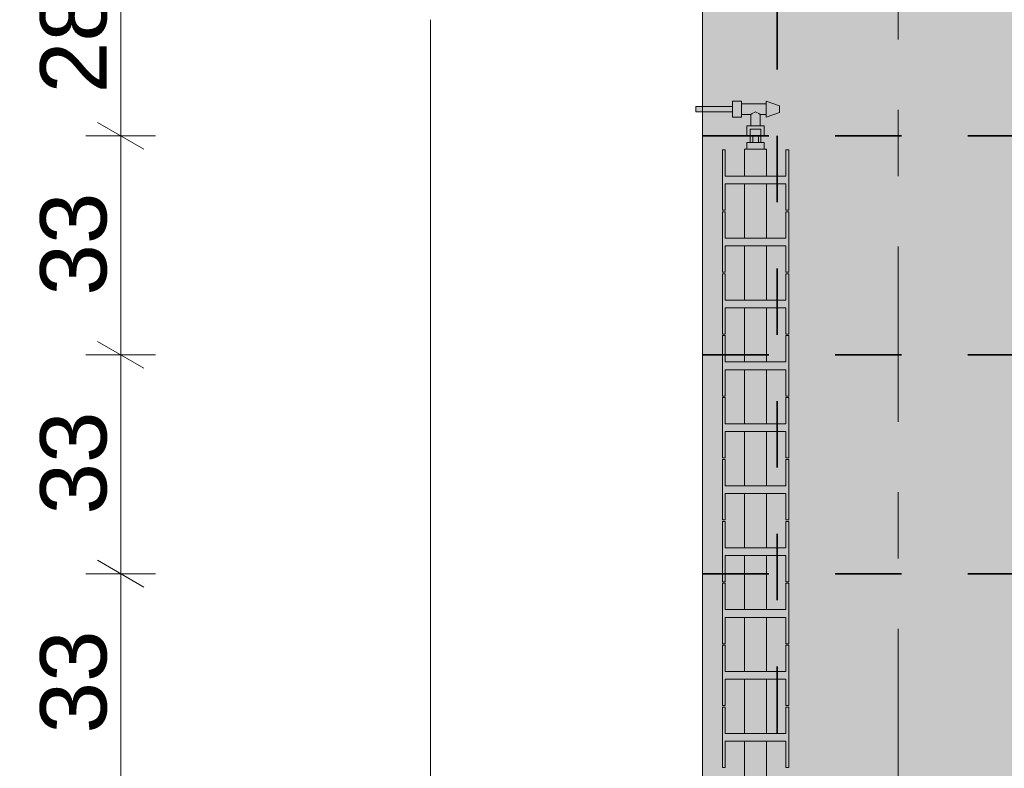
# Model space of a CAD drawing. Header units: metres. Extents: x -3.6 to 65.4, y -11 to 16.8.
# Tile 39 of 178: x -0.8 to 0.7, y 6.8 to 7.9. Entities that reach past the tile are written whole.
import ezdxf

# ---------------------------------------------------------------- set-up
doc = ezdxf.new("R2010")
doc.units = ezdxf.units.M
doc.header["$MEASUREMENT"] = 0
doc.linetypes.add('Achse', pattern=[0.2, 0.1, -0.05, 0, -0.05])
doc.linetypes.add('Strichlinie doppelt', pattern=[0.546806, 0.264583, -0.105833, 0.070556, -0.105833])
for name, color, linetype in [('154 - Bemaßung_ Beschriftung.Ausbau - Deckenspiegel', 7, 'Continuous'), ('451 - Universal.Achsen Raster', 7, 'Continuous'), ('604 - Struktur.Wand Aussen', 7, 'Continuous'), ('801 - HKLSE.Heizung_ Klima_ Lüftung', 7, 'Continuous'), ('Neubau_651 - Abdeckung.Decke abgehängt_ bekleidet', 7, 'Continuous')]:
    doc.layers.add(name, color=color, linetype=linetype)
doc.styles.add('ERSTELLTER_STIL_2', font='txt')
doc.dimstyles.new('ERSTELLTER_STIL__2', dxfattribs={"dimtxt": 0.1, "dimasz": 0.0532, "dimexe": 0.18, "dimexo": 0.0625, "dimgap": 0, "dimtad": 1, "dimtih": 1, "dimtoh": 1, "dimzin": 0, "dimdsep": 46, "dimtxsty": 'ERSTELLTER_STIL_2', "dimblk": 'ARROWHEAD_2', "dimblk1": 'ARROWHEAD_2', "dimblk2": 'ARROWHEAD_2', "dimcen": 0.09, "dimse1": 1, "dimse2": 1, "dimclrd": 7, "dimclre": 7, "dimclrt": 7, "dimazin": 0, "dimtfac": 1, "dimtdec": 4, "dimtmove": 2, "dimatfit": 3, "dimfxl": 1, "dimtolj": 1, "dimtzin": 0, "dimarcsym": 0})
doc.dimstyles.new('ERSTELLTER_STIL__3', dxfattribs={"dimtxt": 0.1, "dimasz": 0.0532, "dimexe": 0.18, "dimexo": 0.0625, "dimgap": 0, "dimtad": 1, "dimzin": 0, "dimdsep": 46, "dimtxsty": 'ERSTELLTER_STIL_2', "dimblk": 'ARROWHEAD_2', "dimblk1": 'ARROWHEAD_2', "dimblk2": 'ARROWHEAD_2', "dimcen": 0.09, "dimse1": 1, "dimse2": 1, "dimclrd": 7, "dimclre": 7, "dimclrt": 7, "dimazin": 0, "dimtfac": 1, "dimtdec": 4, "dimtmove": 0, "dimatfit": 3, "dimfxl": 1, "dimtolj": 1, "dimtzin": 0, "dimarcsym": 0})

# ---------------------------------------------------------------- blocks, each defined once
blk = doc.blocks.new('*D189')
at = {"layer": '154 - Bemaßung_ Beschriftung.Ausbau - Deckenspiegel', "color": 7, "linetype": 'Continuous', "lineweight": 5}
for p, q in [((0.235, 6.5063), (0.235, 6.6113)), ((0.3475, 6.5063), (0.3475, 6.6113)), ((0.2552, 6.5938), (0.2148, 6.5238)), ((0.3677, 6.5938), (0.3273, 6.5238)), ((0.2008, 6.5588), (0.235, 6.5588)), ((0.235, 6.5588), (0.3475, 6.5588))]:
    blk.add_line(p, q, dxfattribs=at)
at = {"layer": '154 - Bemaßung_ Beschriftung.Ausbau - Deckenspiegel', "color": 7, "lineweight": 5, "insert": (0.2135, 6.5777), "char_height": 0.1, "attachment_point": 7, "style": 'ERSTELLTER_STIL_2'}
blk.add_mtext('\\A1;{\\pql;\\fArial|b0|i0|c0|p38;11\\fArial|b0|i0|c0|p38;\\A1{\\H.66x;\\S25^  ;}}', dxfattribs=at)
blk = doc.blocks.new('ARROWHEAD_2')
at = {"color": 0, "linetype": 'Continuous', "lineweight": 0}
for p, q in [((-0.378, -0.655), (0.378, 0.655)), ((0, 0), (-1, 0))]:
    blk.add_line(p, q, dxfattribs=at)
blk = doc.blocks.new('*D196')
at = {"layer": '154 - Bemaßung_ Beschriftung.Ausbau - Deckenspiegel', "color": 7, "linetype": 'Continuous', "lineweight": 5}
for p, q in [((-0.6771, 7.0702), (-0.6071, 7.0298)), ((-0.5896, 7.05), (-0.6946, 7.05)), ((-0.6421, 6.72), (-0.6421, 7.05)), ((-0.6771, 6.7402), (-0.6071, 6.6998)), ((-0.5896, 6.72), (-0.6946, 6.72))]:
    blk.add_line(p, q, dxfattribs=at)
at = {"layer": '154 - Bemaßung_ Beschriftung.Ausbau - Deckenspiegel', "color": 7, "lineweight": 5, "insert": (-0.6621, 6.8091), "char_height": 0.1, "attachment_point": 7, "rotation": 90, "style": 'ERSTELLTER_STIL_2'}
blk.add_mtext('\\A1;{\\pql;\\fArial|b0|i0|c0|p38;33}', dxfattribs=at)
blk = doc.blocks.new('*D197')
at = {"layer": '154 - Bemaßung_ Beschriftung.Ausbau - Deckenspiegel', "color": 7, "linetype": 'Continuous', "lineweight": 5}
for p, q in [((-0.6771, 7.4002), (-0.6071, 7.3598)), ((-0.5896, 7.38), (-0.6946, 7.38)), ((-0.6421, 7.05), (-0.6421, 7.38)), ((-0.6771, 7.0702), (-0.6071, 7.0298)), ((-0.5896, 7.05), (-0.6946, 7.05))]:
    blk.add_line(p, q, dxfattribs=at)
at = {"layer": '154 - Bemaßung_ Beschriftung.Ausbau - Deckenspiegel', "color": 7, "lineweight": 5, "insert": (-0.6621, 7.1391), "char_height": 0.1, "attachment_point": 7, "rotation": 90, "style": 'ERSTELLTER_STIL_2'}
blk.add_mtext('\\A1;{\\pql;\\fArial|b0|i0|c0|p38;33}', dxfattribs=at)
blk = doc.blocks.new('*D198')
at = {"layer": '154 - Bemaßung_ Beschriftung.Ausbau - Deckenspiegel', "color": 7, "linetype": 'Continuous', "lineweight": 5}
for p, q in [((-0.6771, 7.7302), (-0.6071, 7.6898)), ((-0.5896, 7.71), (-0.6946, 7.71)), ((-0.6421, 7.38), (-0.6421, 7.71)), ((-0.6771, 7.4002), (-0.6071, 7.3598)), ((-0.5896, 7.38), (-0.6946, 7.38))]:
    blk.add_line(p, q, dxfattribs=at)
at = {"layer": '154 - Bemaßung_ Beschriftung.Ausbau - Deckenspiegel', "color": 7, "lineweight": 5, "insert": (-0.6621, 7.4691), "char_height": 0.1, "attachment_point": 7, "rotation": 90, "style": 'ERSTELLTER_STIL_2'}
blk.add_mtext('\\A1;{\\pql;\\fArial|b0|i0|c0|p38;33}', dxfattribs=at)
blk = doc.blocks.new('*D199')
at = {"layer": '154 - Bemaßung_ Beschriftung.Ausbau - Deckenspiegel', "color": 7, "linetype": 'Continuous', "lineweight": 5}
for p, q in [((-0.6771, 8.0102), (-0.6071, 7.9698)), ((-0.5896, 7.99), (-0.6946, 7.99)), ((-0.6421, 7.71), (-0.6421, 7.99)), ((-0.6771, 7.7302), (-0.6071, 7.6898)), ((-0.5896, 7.71), (-0.6946, 7.71))]:
    blk.add_line(p, q, dxfattribs=at)
at = {"layer": '154 - Bemaßung_ Beschriftung.Ausbau - Deckenspiegel', "color": 7, "lineweight": 5, "insert": (-0.6621, 7.7741), "char_height": 0.1, "attachment_point": 7, "rotation": 90, "style": 'ERSTELLTER_STIL_2'}
blk.add_mtext('\\A1;{\\pql;\\fArial|b0|i0|c0|p38;28}', dxfattribs=at)

msp = doc.modelspace()

# ---------------------------------------------------------------- hatches: boundary and pattern name
at = {"layer": '801 - HKLSE.Heizung_ Klima_ Lüftung', "linetype": 'Continuous', "lineweight": 0, "true_color": 0x3a3a3a}
for points in [[(0.328, 7.69), (0.328, 7.7), (0.323, 7.7), (0.323, 7.71), (0.328, 7.71), (0.328, 7.725), (0.322, 7.725), (0.322, 7.742), (0.331, 7.742), (0.331, 7.738), (0.351, 7.745), (0.351, 7.755), (0.331, 7.762), (0.331, 7.758), (0.294, 7.758), (0.294, 7.762), (0.28, 7.762), (0.28, 7.754), (0.225, 7.754), (0.225, 7.746), (0.28, 7.746), (0.28, 7.738), (0.294, 7.738), (0.294, 7.742), (0.308, 7.742), (0.308, 7.725), (0.302, 7.725), (0.302, 7.71), (0.307, 7.71), (0.307, 7.7), (0.302, 7.7), (0.302, 7.69)], [(0.2983, 6.29), (0.3317, 6.29), (0.3317, 6.3308), (0.3608, 6.3308), (0.3608, 6.2911), (0.365, 6.2911), (0.365, 6.3821), (0.3608, 6.3821), (0.3608, 6.3425), (0.3317, 6.3425), (0.3317, 6.4241), (0.3608, 6.4241), (0.3608, 6.3845), (0.365, 6.3845), (0.365, 6.4755), (0.3608, 6.4755), (0.3608, 6.4358), (0.3317, 6.4358), (0.3317, 6.5175), (0.3608, 6.5175), (0.3608, 6.4778), (0.365, 6.4778), (0.365, 6.5688), (0.3608, 6.5688), (0.3608, 6.5291), (0.3317, 6.5291), (0.3317, 6.6108), (0.3608, 6.6108), (0.3608, 6.5711), (0.365, 6.5711), (0.365, 6.6621), (0.3608, 6.6621), (0.3608, 6.6225), (0.3317, 6.6225), (0.3317, 6.7041), (0.3608, 6.7041), (0.3608, 6.6645), (0.365, 6.6645), (0.365, 6.7555), (0.3608, 6.7555), (0.3608, 6.7158), (0.3317, 6.7158), (0.3317, 6.7975), (0.3608, 6.7975), (0.3608, 6.7578), (0.365, 6.7578), (0.365, 6.8488), (0.3608, 6.8488), (0.3608, 6.8091), (0.3317, 6.8091), (0.3317, 6.8908), (0.3608, 6.8908), (0.3608, 6.8511), (0.365, 6.8511), (0.365, 6.9421), (0.3608, 6.9421), (0.3608, 6.9025), (0.3317, 6.9025), (0.3317, 6.9841), (0.3608, 6.9841), (0.3608, 6.9445), (0.365, 6.9445), (0.365, 7.0355), (0.3608, 7.0355), (0.3608, 6.9958), (0.3317, 6.9958), (0.3317, 7.0775), (0.3608, 7.0775), (0.3608, 7.0378), (0.365, 7.0378), (0.365, 7.1288), (0.3608, 7.1288), (0.3608, 7.0891), (0.3317, 7.0891), (0.3317, 7.1708), (0.3608, 7.1708), (0.3608, 7.1311), (0.365, 7.1311), (0.365, 7.2221), (0.3608, 7.2221), (0.3608, 7.1825), (0.3317, 7.1825), (0.3317, 7.2641), (0.3608, 7.2641), (0.3608, 7.2245), (0.365, 7.2245), (0.365, 7.3155), (0.3608, 7.3155), (0.3608, 7.2758), (0.3317, 7.2758), (0.3317, 7.3575), (0.3608, 7.3575), (0.3608, 7.3178), (0.365, 7.3178), (0.365, 7.4088), (0.3608, 7.4088), (0.3608, 7.3691), (0.3317, 7.3691), (0.3317, 7.4508), (0.3608, 7.4508), (0.3608, 7.4111), (0.365, 7.4111), (0.365, 7.5021), (0.3608, 7.5021), (0.3608, 7.4625), (0.3317, 7.4625), (0.3317, 7.5441), (0.3608, 7.5441), (0.3608, 7.5045), (0.365, 7.5045), (0.365, 7.5955), (0.3608, 7.5955), (0.3608, 7.5558), (0.3317, 7.5558), (0.3317, 7.6375), (0.3608, 7.6375), (0.3608, 7.5978), (0.365, 7.5978), (0.365, 7.6888), (0.3608, 7.6888), (0.3608, 7.6491), (0.3317, 7.6491), (0.3317, 7.69), (0.2983, 7.69), (0.2983, 7.6491), (0.2692, 7.6491), (0.2692, 7.6888), (0.265, 7.6888), (0.265, 7.5978), (0.2692, 7.5978), (0.2692, 7.6375), (0.2983, 7.6375), (0.2983, 7.5558), (0.2692, 7.5558), (0.2692, 7.5955), (0.265, 7.5955), (0.265, 7.5045), (0.2692, 7.5045), (0.2692, 7.5441), (0.2983, 7.5441), (0.2983, 7.4625), (0.2692, 7.4625), (0.2692, 7.5021), (0.265, 7.5021), (0.265, 7.4111), (0.2692, 7.4111), (0.2692, 7.4508), (0.2983, 7.4508), (0.2983, 7.3691), (0.2692, 7.3691), (0.2692, 7.4088), (0.265, 7.4088), (0.265, 7.3178), (0.2692, 7.3178), (0.2692, 7.3575), (0.2983, 7.3575), (0.2983, 7.2758), (0.2692, 7.2758), (0.2692, 7.3155), (0.265, 7.3155), (0.265, 7.2245), (0.2692, 7.2245), (0.2692, 7.2641), (0.2983, 7.2641), (0.2983, 7.1825), (0.2692, 7.1825), (0.2692, 7.2221), (0.265, 7.2221), (0.265, 7.1311), (0.2692, 7.1311), (0.2692, 7.1708), (0.2983, 7.1708), (0.2983, 7.0891), (0.2692, 7.0891), (0.2692, 7.1288), (0.265, 7.1288), (0.265, 7.0378), (0.2692, 7.0378), (0.2692, 7.0775), (0.2983, 7.0775), (0.2983, 6.9958), (0.2692, 6.9958), (0.2692, 7.0355), (0.265, 7.0355), (0.265, 6.9445), (0.2692, 6.9445), (0.2692, 6.9841), (0.2983, 6.9841), (0.2983, 6.9025), (0.2692, 6.9025), (0.2692, 6.9421), (0.265, 6.9421), (0.265, 6.8511), (0.2692, 6.8511), (0.2692, 6.8908), (0.2983, 6.8908), (0.2983, 6.8091), (0.2692, 6.8091), (0.2692, 6.8488), (0.265, 6.8488), (0.265, 6.7578), (0.2692, 6.7578), (0.2692, 6.7975), (0.2983, 6.7975), (0.2983, 6.7158), (0.2692, 6.7158), (0.2692, 6.7555), (0.265, 6.7555), (0.265, 6.6645), (0.2692, 6.6645), (0.2692, 6.7041), (0.2983, 6.7041), (0.2983, 6.6225), (0.2692, 6.6225), (0.2692, 6.6621), (0.265, 6.6621), (0.265, 6.5711), (0.2692, 6.5711), (0.2692, 6.6108), (0.2983, 6.6108), (0.2983, 6.5291), (0.2692, 6.5291), (0.2692, 6.5688), (0.265, 6.5688), (0.265, 6.4778), (0.2692, 6.4778), (0.2692, 6.5175), (0.2983, 6.5175), (0.2983, 6.4358), (0.2692, 6.4358), (0.2692, 6.4755), (0.265, 6.4755), (0.265, 6.3845), (0.2692, 6.3845), (0.2692, 6.4241), (0.2983, 6.4241), (0.2983, 6.3425), (0.2692, 6.3425), (0.2692, 6.3821), (0.265, 6.3821), (0.265, 6.2911), (0.2692, 6.2911), (0.2692, 6.3308), (0.2983, 6.3308)]]:
    msp.add_hatch(color=250, dxfattribs=at).paths.add_polyline_path(points)
at = {"layer": 'Neubau_651 - Abdeckung.Decke abgehängt_ bekleidet', "linetype": 'Continuous', "lineweight": 13, "true_color": 0xffbfbf}
h = msp.add_hatch(dxfattribs=at)
h.set_pattern_fill('sechseckig_0001', color=254, style=0, pattern_type=2)
h.set_pattern_definition([(90, (0, 0), (-0.1299038, 0), [0.075, -0.15]), (90, (-0.06495, 0.1125), (-0.1299038, 0), [0.075, -0.15]), (150, (5e-18, 0.075), (0.0649519, 0.1125), [0.075, -0.15]), (150, (-0.1299, 0.075), (0.0649519, 0.1125), [0.075, -0.15]), (210, (0, 0), (-0.0649519, 0.1125), [0.075, -0.15]), (210, (-0.1299, 8e-18), (-0.0649519, 0.1125), [0.075, -0.15])])
h.paths.add_polyline_path([(0.235, 8.09), (0.235, 6.01), (7.66, 6.01), (7.66, 8.09)])
h.paths.add_polyline_path([(0.7475, 7.55), (7.1475, 7.55), (7.1475, 6.55), (0.7475, 6.55)], flags=0)

# ---------------------------------------------------------------- linework, layer by layer
at = {"layer": '451 - Universal.Achsen Raster', "color": 160, "linetype": 'Strichlinie doppelt', "lineweight": 9, "true_color": 0x3232ff}
msp.add_line((0.53, -10.585), (0.53, 16.355), dxfattribs=at)
at = {"layer": '604 - Struktur.Wand Aussen', "color": 7, "linetype": 'Continuous', "lineweight": 13}
for p, q in [((-0.175, 7.885), (-0.175, 6.115)), ((0.235, 6.115), (0.235, 7.885))]:
    msp.add_line(p, q, dxfattribs=at)
at = {"layer": '801 - HKLSE.Heizung_ Klima_ Lüftung', "color": 7, "linetype": 'Continuous', "lineweight": 5, "true_color": 0xebebeb}
for p, q in [((0.225, 7.7528), (0.225, 7.754)), ((0.225, 7.754), (0.28, 7.754)), ((0.225, 7.75), (0.225, 7.7528)), ((0.225, 7.7472), (0.225, 7.75)), ((0.28, 7.756), (0.28, 7.762)), ((0.28, 7.762), (0.294, 7.762)), ((0.28, 7.744), (0.28, 7.756)), ((0.28, 7.7528), (0.28, 7.754)), ((0.28, 7.75), (0.28, 7.7528)), ((0.28, 7.7472), (0.28, 7.75)), ((0.294, 7.756), (0.294, 7.762)), ((0.294, 7.758), (0.331, 7.758)), ((0.294, 7.744), (0.294, 7.756)), ((0.331, 7.7585), (0.331, 7.762)), ((0.331, 7.762), (0.351, 7.755)), ((0.331, 7.75), (0.331, 7.7585)), ((0.331, 7.7415), (0.331, 7.75)), ((0.351, 7.7535), (0.351, 7.755)), ((0.351, 7.75), (0.351, 7.7535)), ((0.351, 7.7464), (0.351, 7.75)), ((0.225, 7.746), (0.225, 7.7472)), ((0.225, 7.746), (0.28, 7.746)), ((0.28, 7.746), (0.28, 7.7472)), ((0.28, 7.738), (0.28, 7.744)), ((0.28, 7.738), (0.294, 7.738)), ((0.294, 7.738), (0.294, 7.744)), ((0.294, 7.742), (0.308, 7.742)), ((0.308, 7.742), (0.3101, 7.7437)), ((0.308, 7.742), (0.308, 7.725)), ((0.3101, 7.7437), (0.3111, 7.7442)), ((0.3121, 7.7447), (0.315, 7.7461)), ((0.315, 7.7461), (0.3179, 7.7447)), ((0.3189, 7.7442), (0.3199, 7.7437)), ((0.3199, 7.7437), (0.322, 7.742)), ((0.322, 7.742), (0.331, 7.742)), ((0.322, 7.742), (0.322, 7.725)), ((0.331, 7.738), (0.351, 7.745)), ((0.331, 7.738), (0.331, 7.7415)), ((0.351, 7.745), (0.351, 7.7464)), ((0.302, 7.725), (0.3085, 7.725)), ((0.302, 7.725), (0.302, 7.71)), ((0.307, 7.72), (0.3093, 7.72)), ((0.307, 7.71), (0.307, 7.72)), ((0.3085, 7.725), (0.3215, 7.725)), ((0.3093, 7.72), (0.315, 7.72)), ((0.315, 7.72), (0.3207, 7.72)), ((0.3207, 7.72), (0.323, 7.72)), ((0.3215, 7.725), (0.328, 7.725)), ((0.323, 7.71), (0.323, 7.72)), ((0.328, 7.725), (0.328, 7.71)), ((0.307, 7.71), (0.302, 7.71)), ((0.302, 7.71), (0.3085, 7.71)), ((0.307, 7.71), (0.3093, 7.71)), ((0.307, 7.71), (0.3093, 7.71)), ((0.307, 7.71), (0.307, 7.7)), ((0.3085, 7.71), (0.3107, 7.71)), ((0.3093, 7.71), (0.315, 7.71)), ((0.3093, 7.71), (0.3107, 7.71)), ((0.3107, 7.71), (0.315, 7.71)), ((0.3107, 7.7), (0.3107, 7.71)), ((0.315, 7.71), (0.3193, 7.71)), ((0.315, 7.71), (0.3207, 7.71)), ((0.3193, 7.7), (0.3193, 7.71)), ((0.3193, 7.71), (0.3215, 7.71)), ((0.3193, 7.71), (0.3207, 7.71)), ((0.3207, 7.71), (0.323, 7.71)), ((0.3207, 7.71), (0.323, 7.71)), ((0.3215, 7.71), (0.328, 7.71)), ((0.328, 7.71), (0.323, 7.71)), ((0.323, 7.71), (0.323, 7.7)), ((0.2983, 7.69), (0.3032, 7.69)), ((0.2983, 7.6491), (0.2983, 7.69)), ((0.302, 7.7), (0.315, 7.7)), ((0.302, 7.69), (0.302, 7.7)), ((0.3032, 7.69), (0.315, 7.69)), ((0.315, 7.7), (0.328, 7.7)), ((0.315, 7.69), (0.3268, 7.69)), ((0.3268, 7.69), (0.3317, 7.69)), ((0.328, 7.69), (0.328, 7.7)), ((0.328, 7.69), (0.328, 7.7)), ((0.328, 7.69), (0.328, 7.7)), ((0.328, 7.69), (0.328, 7.7)), ((0.3317, 7.6491), (0.3317, 7.69)), ((0.2692, 7.6888), (0.265, 7.6888)), ((0.265, 7.6888), (0.265, 7.5978)), ((0.2692, 7.6491), (0.2692, 7.6888)), ((0.365, 7.6888), (0.3608, 7.6888)), ((0.3608, 7.6888), (0.3608, 7.6491)), ((0.365, 7.5978), (0.365, 7.6888)), ((0.365, 7.5978), (0.365, 7.6888)), ((0.3608, 7.6491), (0.2692, 7.6491)), ((0.2692, 7.5978), (0.2692, 7.6375)), ((0.2692, 7.6375), (0.3608, 7.6375)), ((0.2983, 7.5558), (0.2983, 7.6375)), ((0.3317, 7.5558), (0.3317, 7.6375)), ((0.3608, 7.6375), (0.3608, 7.5978)), ((0.265, 7.5978), (0.2692, 7.5978)), ((0.265, 7.5978), (0.2692, 7.5978)), ((0.2692, 7.5955), (0.265, 7.5955)), ((0.2692, 7.5955), (0.265, 7.5955)), ((0.265, 7.5955), (0.265, 7.5045)), ((0.2692, 7.5558), (0.2692, 7.5955)), ((0.3608, 7.5978), (0.365, 7.5978)), ((0.3608, 7.5978), (0.365, 7.5978)), ((0.365, 7.5955), (0.3608, 7.5955)), ((0.365, 7.5955), (0.3608, 7.5955)), ((0.3608, 7.5955), (0.3608, 7.5558)), ((0.365, 7.5045), (0.365, 7.5955)), ((0.365, 7.5045), (0.365, 7.5955)), ((0.3608, 7.5558), (0.2692, 7.5558)), ((0.2692, 7.5045), (0.2692, 7.5441)), ((0.2692, 7.5441), (0.3608, 7.5441)), ((0.2983, 7.4625), (0.2983, 7.5441)), ((0.3317, 7.4625), (0.3317, 7.5441)), ((0.3608, 7.5441), (0.3608, 7.5045)), ((0.265, 7.5045), (0.2692, 7.5045)), ((0.265, 7.5045), (0.2692, 7.5045)), ((0.2692, 7.5021), (0.265, 7.5021)), ((0.265, 7.5021), (0.265, 7.4111)), ((0.2692, 7.4625), (0.2692, 7.5021)), ((0.3608, 7.5045), (0.365, 7.5045)), ((0.3608, 7.5045), (0.365, 7.5045)), ((0.365, 7.5021), (0.3608, 7.5021)), ((0.3608, 7.5021), (0.3608, 7.4625)), ((0.365, 7.4111), (0.365, 7.5021)), ((0.365, 7.4111), (0.365, 7.5021)), ((0.3608, 7.4625), (0.2692, 7.4625)), ((0.2692, 7.4111), (0.2692, 7.4508)), ((0.2692, 7.4508), (0.3608, 7.4508)), ((0.2983, 7.3691), (0.2983, 7.4508)), ((0.3317, 7.3691), (0.3317, 7.4508)), ((0.3608, 7.4508), (0.3608, 7.4111)), ((0.265, 7.4111), (0.2692, 7.4111)), ((0.265, 7.4111), (0.2692, 7.4111)), ((0.2692, 7.4088), (0.265, 7.4088)), ((0.2692, 7.4088), (0.265, 7.4088)), ((0.265, 7.4088), (0.265, 7.3178)), ((0.2692, 7.3691), (0.2692, 7.4088)), ((0.3608, 7.4111), (0.365, 7.4111)), ((0.3608, 7.4111), (0.365, 7.4111)), ((0.365, 7.4088), (0.3608, 7.4088)), ((0.365, 7.4088), (0.3608, 7.4088)), ((0.3608, 7.4088), (0.3608, 7.3691)), ((0.365, 7.3178), (0.365, 7.4088)), ((0.365, 7.3178), (0.365, 7.4088)), ((0.3608, 7.3691), (0.2692, 7.3691)), ((0.2692, 7.3178), (0.2692, 7.3575)), ((0.2692, 7.3575), (0.3608, 7.3575)), ((0.2983, 7.2758), (0.2983, 7.3575)), ((0.3317, 7.2758), (0.3317, 7.3575)), ((0.3608, 7.3575), (0.3608, 7.3178)), ((0.265, 7.3178), (0.2692, 7.3178)), ((0.2692, 7.3155), (0.265, 7.3155)), ((0.265, 7.3155), (0.265, 7.2245)), ((0.2692, 7.2758), (0.2692, 7.3155)), ((0.3608, 7.3178), (0.365, 7.3178)), ((0.365, 7.3155), (0.3608, 7.3155)), ((0.3608, 7.3155), (0.3608, 7.2758)), ((0.365, 7.2245), (0.365, 7.3155)), ((0.365, 7.2245), (0.365, 7.3155)), ((0.3608, 7.2758), (0.2692, 7.2758)), ((0.2692, 7.2245), (0.2692, 7.2641)), ((0.2692, 7.2641), (0.3608, 7.2641)), ((0.2983, 7.1825), (0.2983, 7.2641)), ((0.3317, 7.1825), (0.3317, 7.2641)), ((0.3608, 7.2641), (0.3608, 7.2245)), ((0.265, 7.2245), (0.2692, 7.2245)), ((0.2692, 7.2221), (0.265, 7.2221)), ((0.265, 7.2221), (0.265, 7.1311)), ((0.2692, 7.1825), (0.2692, 7.2221)), ((0.3608, 7.2245), (0.365, 7.2245)), ((0.365, 7.2221), (0.3608, 7.2221)), ((0.3608, 7.2221), (0.3608, 7.1825)), ((0.365, 7.1311), (0.365, 7.2221)), ((0.365, 7.1311), (0.365, 7.2221)), ((0.3608, 7.1825), (0.2692, 7.1825)), ((0.2692, 7.1311), (0.2692, 7.1708)), ((0.2692, 7.1708), (0.3608, 7.1708)), ((0.2983, 7.0891), (0.2983, 7.1708)), ((0.3317, 7.0891), (0.3317, 7.1708)), ((0.3608, 7.1708), (0.3608, 7.1311)), ((0.265, 7.1311), (0.2692, 7.1311)), ((0.265, 7.1311), (0.2692, 7.1311)), ((0.2692, 7.1288), (0.265, 7.1288)), ((0.2692, 7.1288), (0.265, 7.1288)), ((0.265, 7.1288), (0.265, 7.0378)), ((0.2692, 7.0891), (0.2692, 7.1288)), ((0.3608, 7.1311), (0.365, 7.1311)), ((0.3608, 7.1311), (0.365, 7.1311)), ((0.365, 7.1288), (0.3608, 7.1288)), ((0.365, 7.1288), (0.3608, 7.1288)), ((0.3608, 7.1288), (0.3608, 7.0891)), ((0.365, 7.0378), (0.365, 7.1288)), ((0.365, 7.0378), (0.365, 7.1288)), ((0.3608, 7.0891), (0.2692, 7.0891)), ((0.2692, 7.0378), (0.2692, 7.0775)), ((0.2692, 7.0775), (0.3608, 7.0775)), ((0.2983, 6.9958), (0.2983, 7.0775)), ((0.3317, 6.9958), (0.3317, 7.0775)), ((0.3608, 7.0775), (0.3608, 7.0378)), ((0.265, 7.0378), (0.2692, 7.0378)), ((0.3608, 7.0378), (0.365, 7.0378)), ((0.2692, 7.0355), (0.265, 7.0355)), ((0.2692, 7.0355), (0.265, 7.0355)), ((0.265, 7.0355), (0.265, 6.9445)), ((0.2692, 6.9958), (0.2692, 7.0355)), ((0.365, 7.0355), (0.3608, 7.0355)), ((0.365, 7.0355), (0.3608, 7.0355)), ((0.3608, 7.0355), (0.3608, 6.9958)), ((0.365, 6.9445), (0.365, 7.0355)), ((0.365, 6.9445), (0.365, 7.0355)), ((0.3608, 6.9958), (0.2692, 6.9958)), ((0.2692, 6.9445), (0.2692, 6.9841)), ((0.2692, 6.9841), (0.3608, 6.9841)), ((0.2983, 6.9025), (0.2983, 6.9841)), ((0.3317, 6.9025), (0.3317, 6.9841)), ((0.3608, 6.9841), (0.3608, 6.9445)), ((0.265, 6.9445), (0.2692, 6.9445)), ((0.2692, 6.9421), (0.265, 6.9421)), ((0.265, 6.9421), (0.265, 6.8511)), ((0.2692, 6.9025), (0.2692, 6.9421)), ((0.3608, 6.9445), (0.365, 6.9445)), ((0.365, 6.9421), (0.3608, 6.9421)), ((0.3608, 6.9421), (0.3608, 6.9025)), ((0.365, 6.8511), (0.365, 6.9421)), ((0.365, 6.8511), (0.365, 6.9421)), ((0.3608, 6.9025), (0.2692, 6.9025)), ((0.2692, 6.8511), (0.2692, 6.8908)), ((0.2692, 6.8908), (0.3608, 6.8908)), ((0.2983, 6.8091), (0.2983, 6.8908)), ((0.3317, 6.8091), (0.3317, 6.8908)), ((0.3608, 6.8908), (0.3608, 6.8511)), ((0.265, 6.8511), (0.2692, 6.8511)), ((0.265, 6.8511), (0.2692, 6.8511)), ((0.2692, 6.8488), (0.265, 6.8488)), ((0.265, 6.8488), (0.265, 6.7578)), ((0.2692, 6.8091), (0.2692, 6.8488)), ((0.3608, 6.8511), (0.365, 6.8511)), ((0.3608, 6.8511), (0.365, 6.8511)), ((0.365, 6.8488), (0.3608, 6.8488)), ((0.3608, 6.8488), (0.3608, 6.8091)), ((0.365, 6.7578), (0.365, 6.8488)), ((0.365, 6.7578), (0.365, 6.8488)), ((0.3608, 6.8091), (0.2692, 6.8091)), ((0.2692, 6.7578), (0.2692, 6.7975)), ((0.2692, 6.7975), (0.3608, 6.7975)), ((0.2983, 6.7158), (0.2983, 6.7975)), ((0.3317, 6.7158), (0.3317, 6.7975)), ((0.3608, 6.7975), (0.3608, 6.7578)), ((0.265, 6.7578), (0.2692, 6.7578)), ((0.3608, 6.7578), (0.365, 6.7578))]:
    msp.add_line(p, q, dxfattribs=at)
at = {"layer": 'Neubau_651 - Abdeckung.Decke abgehängt_ bekleidet', "color": 1, "linetype": 'Achse', "lineweight": 35}
for p, q in [((0.3475, 6.01), (0.3475, 8.09)), ((0.235, 7.71), (7.66, 7.71)), ((0.235, 7.38), (7.66, 7.38)), ((0.235, 7.05), (7.66, 7.05))]:
    msp.add_line(p, q, dxfattribs=at)
at = {"layer": 'Neubau_651 - Abdeckung.Decke abgehängt_ bekleidet', "color": 1, "linetype": 'Continuous', "lineweight": 13, "flags": 128}
msp.add_lwpolyline([(0.235, 8.09), (0.235, 6.01), (7.66, 6.01), (7.66, 8.09)], close=True, dxfattribs=at)

# ---------------------------------------------------------------- dimensions: what is measured, and where the dimension line sits
at = {"layer": '154 - Bemaßung_ Beschriftung.Ausbau - Deckenspiegel', "color": 7, "linetype": 'Continuous', "lineweight": 5}
for base, p1, p2, picture, middle in [((-0.6421, 7.99), (0.235, 7.71), (0.235, 7.99), '*D199', (-0.7121, 7.8503)), ((-0.6421, 7.71), (0.235, 7.38), (0.235, 7.71), '*D198', (-0.7121, 7.5453)), ((-0.6421, 7.38), (0.235, 7.05), (0.235, 7.38), '*D197', (-0.7121, 7.2153)), ((-0.6421, 7.05), (0.235, 6.72), (0.235, 7.05), '*D196', (-0.7121, 6.8853))]:
    dim = msp.add_linear_dim(base=base, p1=p1, p2=p2, angle=90, dimstyle='ERSTELLTER_STIL__3', dxfattribs=at)
    dim.commit()
    dim.dimension.update_dxf_attribs({"geometry": picture, "text_midpoint": middle, "dimtype": 160, "text_rotation": 90})
dim = msp.add_linear_dim(base=(0.3475, 6.5588), p1=(0.235, 6.01), p2=(0.3475, 6.01), dimstyle='ERSTELLTER_STIL__2', dxfattribs=at)
dim.commit()
dim.dimension.update_dxf_attribs({"geometry": '*D189', "text_midpoint": (0.4629, 6.6288), "dimtype": 160})

doc.saveas('drawing.dxf')
